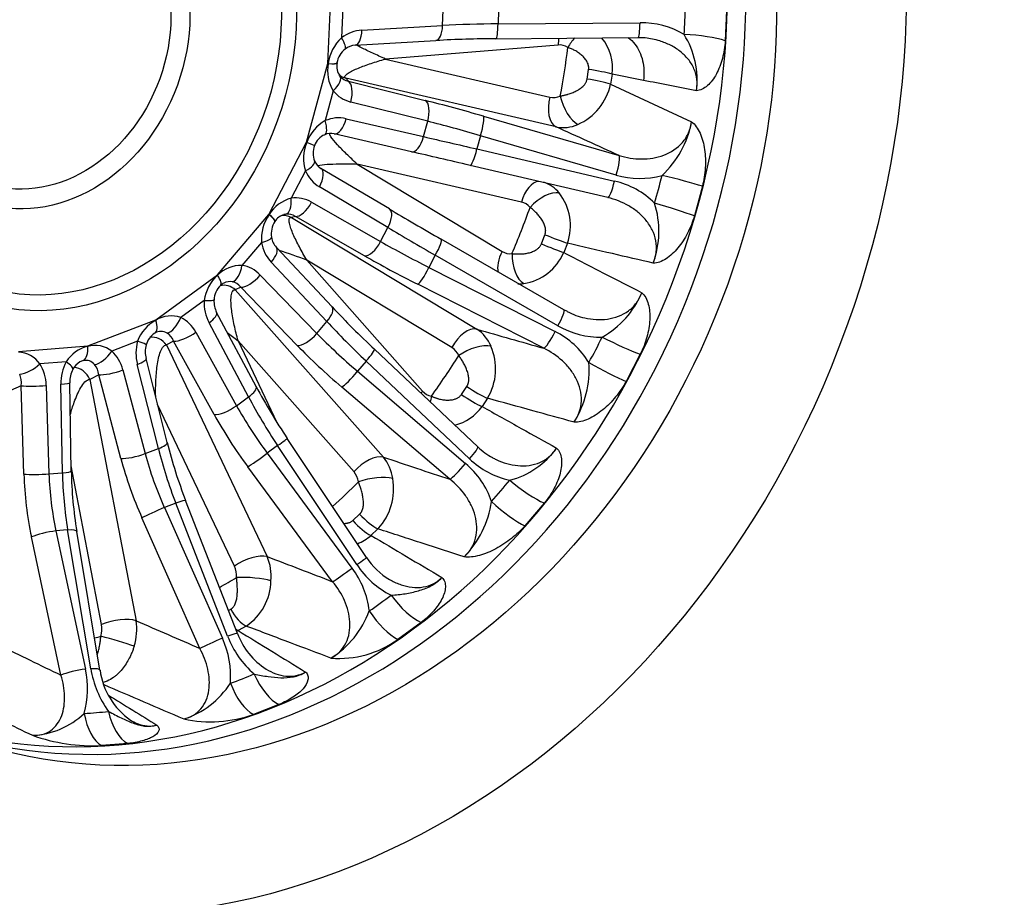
# Model space of a CAD drawing. Header units: millimetres. Extents: x 0 to 2285, y 0 to 1615.
# Tile 7 of 15: x 1593 to 1857, y 247 to 482. Entities that reach past the tile are written whole.
import ezdxf

# ---------------------------------------------------------------- set-up
doc = ezdxf.new("R2010")
doc.units = ezdxf.units.MM
doc.header["$LTSCALE"] = 7.692308
doc.layers.add('CAP450C', color=7, linetype='Continuous')
doc.layers.add('Default', color=7, linetype='Continuous')

# ---------------------------------------------------------------- blocks, each defined once
blk = doc.blocks.new('SE1')
at = {"layer": 'CAP450C', "color": 7, "linetype": 'Continuous'}
for p, q in [((1675.97, 469.84), (1676.91, 491.27)), ((1679.97, 484.83), (1679.61, 476.71)), ((1706.69, 480), (1706.87, 484.17)), ((1721.68, 484.09), (1721.52, 480.48)), ((1782.72, 484.01), (1782.37, 475.95)), ((1685.08, 478.77), (1706.69, 480)), ((1721.52, 480.48), (1759.56, 480.76)), ((1683.28, 474.76), (1704.9, 476)), ((1737.6, 474.8), (1691.39, 471.04)), ((1720.96, 476.49), (1759, 476.77)), ((1670.25, 448.76), (1675.97, 469.84)), ((1675.97, 469.84), (1676.06, 469.84)), ((1676.06, 469.83), (1675.97, 469.84)), ((1676.06, 469.83), (1676.06, 469.84)), ((1691.39, 471.04), (1735.42, 460.87)), ((1745.38, 465.68), (1745.78, 468.25)), ((1752.05, 466.96), (1751.64, 464.33)), ((1760.45, 465.33), (1752.05, 466.96)), ((1680.78, 465.89), (1681.43, 465.11)), ((1737.06, 452.88), (1680.78, 465.89)), ((1681.43, 465.11), (1702.04, 459.95)), ((1751.64, 464.33), (1773.35, 454.25)), ((1677.4, 462.54), (1675.23, 454.55)), ((1702.68, 454.37), (1682.07, 459.53)), ((1680.86, 455.07), (1701.57, 450.27)), ((1701.57, 450.27), (1702.68, 454.37)), ((1717.61, 455.73), (1753.96, 445.21)), ((1698.32, 446.23), (1677.61, 451.03)), ((1660.16, 429.45), (1670.25, 448.76)), ((1670.25, 448.76), (1670.34, 448.73)), ((1670.34, 448.72), (1670.25, 448.76)), ((1670.34, 448.72), (1670.34, 448.73)), ((1716.83, 450.51), (1715.87, 446.96)), ((1753.18, 439.99), (1716.83, 450.51)), ((1715.87, 446.96), (1752.73, 438.34)), ((1669.96, 441.08), (1666.14, 433.77)), ((1692.42, 430.89), (1674.09, 441.77)), ((1727.8, 432.76), (1683.77, 442.93)), ((1683.77, 442.93), (1722.62, 419.52)), ((1750.91, 433.95), (1714.05, 442.56)), ((1692.04, 425.92), (1673.7, 436.8)), ((1776.27, 436.97), (1774.12, 429.03)), ((1671.57, 432.71), (1690.07, 422.16)), ((1646.37, 413.24), (1660.16, 429.45)), ((1660.16, 429.45), (1660.24, 429.39)), ((1660.23, 429.39), (1660.24, 429.39)), ((1667.26, 428.92), (1666.19, 428.62)), ((1666.19, 428.62), (1715.85, 398.69)), ((1685.76, 418.37), (1667.26, 428.92)), ((1690.07, 422.16), (1692.04, 425.92)), ((1739.18, 403.89), (1706.33, 422.77)), ((1733.13, 421.55), (1734.08, 423.99)), ((1658.17, 421.92), (1652.95, 415.78)), ((1677.06, 404.7), (1662.15, 420.6)), ((1740.1, 421.72), (1739.12, 419.22)), ((1709.16, 393.78), (1670.31, 417.19)), ((1670.31, 417.19), (1701.33, 382.13)), ((1704.72, 418.48), (1703.02, 415.23)), ((1737.57, 399.6), (1704.72, 418.48)), ((1675.67, 400.74), (1660.76, 416.64)), ((1703.02, 415.23), (1736.78, 398.09)), ((1629.83, 401.22), (1646.37, 413.24)), ((1646.42, 413.15), (1646.43, 413.15)), ((1657.84, 413.21), (1672.99, 397.58)), ((1652.6, 409.99), (1651.16, 409.25)), ((1651.16, 409.25), (1690.82, 364.44)), ((1667.75, 394.36), (1652.6, 409.99)), ((1733.76, 393.59), (1700, 410.72)), ((1642.83, 406.36), (1636.56, 401.81)), ((1740.09, 403.44), (1739.19, 403.91)), ((1611.65, 394.21), (1629.83, 401.22)), ((1629.85, 401.11), (1629.86, 401.12)), ((1656.74, 383.34), (1646.16, 403.21)), ((1654.7, 380.56), (1644.12, 400.43)), ((1672.99, 397.58), (1675.67, 400.74)), ((1629.6, 397.65), (1629.6, 397.65)), ((1629.64, 397.67), (1629.63, 397.67)), ((1640.62, 397.89), (1651.48, 378.22)), ((1682.95, 360.51), (1651.93, 395.57)), ((1651.93, 395.57), (1662.3, 373.75)), ((1593.09, 392.7), (1611.65, 394.21)), ((1611.66, 394.1), (1611.67, 394.1)), ((1624.99, 395.46), (1618.1, 392.81)), ((1634.63, 395.52), (1632.75, 394.47)), ((1632.75, 394.47), (1659.7, 337.81)), ((1645.49, 375.85), (1634.63, 395.52)), ((1716.12, 367.16), (1688.43, 393.32)), ((1610.46, 390.28), (1610.45, 390.28)), ((1632.9, 368.32), (1627.26, 390.85)), ((1759.62, 391.99), (1755.82, 384.73)), ((1605.85, 389.97), (1598.82, 389.4)), ((1621.06, 387.8), (1627.01, 365.39)), ((1630.55, 366.75), (1624.91, 389.28)), ((1686.18, 390.18), (1683.86, 387.45)), ((1713.87, 364.02), (1686.18, 390.18)), ((1614.58, 386.5), (1612.21, 385.26)), ((1612.21, 385.26), (1624.61, 320.64)), ((1620.52, 364.09), (1614.58, 386.5)), ((1683.86, 387.45), (1712.8, 362.75)), ((1593.8, 383.55), (1590.94, 382.27)), ((1594.53, 359.89), (1593.8, 383.55)), ((1600.52, 383.63), (1601.25, 359.96)), ((1604.87, 360.26), (1604.45, 383.95)), ((1607.22, 360.67), (1606.8, 384.36)), ((1708.63, 358.5), (1679.69, 383.2)), ((1711.73, 381.23), (1713.17, 383.38)), ((1651.48, 378.22), (1654.7, 380.56)), ((1718.72, 380.2), (1717.24, 378.01)), ((1650.95, 335.23), (1630.33, 378.57)), ((1686.29, 337.59), (1665.06, 369.46)), ((1627.01, 365.39), (1630.55, 366.75)), ((1662.47, 367.54), (1659.69, 365.52)), ((1683.7, 335.67), (1662.47, 367.54)), ((1659.69, 365.52), (1682.41, 334.73)), ((1615.34, 319.66), (1607.2, 362.1)), ((1677.23, 331.08), (1654.5, 361.86)), ((1601.25, 359.96), (1604.87, 360.26)), ((1635.21, 352.11), (1632.15, 350.93)), ((1632.15, 350.93), (1647.7, 315.94)), ((1649.11, 316.49), (1635.21, 352.11)), ((1651.76, 317.21), (1637.85, 352.83)), ((1733.92, 352.15), (1728.73, 346.05)), ((1641.7, 313.19), (1626.15, 348.17)), ((1682.63, 347.47), (1684.46, 349.17)), ((1604.46, 306.05), (1596.57, 343.06)), ((1606.25, 344.93), (1603.12, 344.67)), ((1603.12, 344.67), (1611.02, 307.66)), ((1612.46, 307.78), (1606.25, 344.93)), ((1614.91, 307.4), (1608.7, 344.54)), ((1689.37, 345.23), (1687.5, 343.49)), ((1649.34, 323.39), (1649.92, 323.7)), ((1654.06, 319.19), (1651.92, 318.02)), ((1700.92, 320.16), (1694.69, 315.64)), ((1662.86, 298.19), (1656.02, 295.56)), ((1622.34, 287.75), (1615.35, 287.18))]:
    blk.add_line(p, q, dxfattribs=at)
for centre, radius, start, end in [((1759.94, 458.53), 22.24, 59.1119, 90.9866), ((1752.14, 465.52), 22.7, 352.5199, 32.1686), ((1687.28, 468.4), 11.31, 132.6605, 172.6636), ((1683.64, 469.75), 5.03, 94.1217, 127.8367), ((1723.02, 151.21), 325.29, 90.3617, 93.193), ((1737.97, 470.64), 4.18, 57.3187, 95.0257), ((1739.42, 468.68), 12.75, 352.2107, 38.797), ((1759.79, 464.29), 12.46, 75.7189, 93.6241), ((1684.05, 469.19), 5.72, 127.528, 171.6863), ((1685.75, 467.84), 9.89, 168.3602, 212.3897), ((1682.64, 469.13), 4.33, 168.2628, 217.6265), ((1736.79, 467.43), 15.18, 293.6922, 348.2392), ((1736.4, 465.29), 4.52, 257.5637, 293.2853), ((1680.51, 445.15), 10.78, 119.3373, 160.6199), ((1747.88, 458.88), 25.89, 312.7538, 349.7105), ((1676.74, 447.05), 4.08, 77.442, 113.7809), ((1738.98, 462.14), 9.46, 258.2876, 294.35), ((1680.21, 444.4), 10.78, 156.3795, 197.9404), ((1677.19, 446.12), 5.1, 114.14, 160.3127), ((1677.28, 445.81), 5.31, 157.4217, 202.7923), ((1676.31, 445.42), 4.27, 202.9097, 238.68), ((1731.07, 429.73), 8.74, 38.4948, 71.8916), ((1747.9, 416.88), 22, 45.057, 77.3107), ((1759.52, 461.34), 22.28, 253.4547, 285.4327), ((1726.64, 426.44), 14.26, 340.6676, 37.7848), ((1668.62, 424.25), 9.83, 104.6057, 148.4672), ((1726.84, 428.63), 4.24, 39.4414, 76.7849), ((1739.81, 424.93), 24.8, 339.8367, 17.6469), ((1669.35, 422.85), 11.22, 144.3881, 184.7811), ((1666.56, 424.29), 5.79, 145.8801, 189.8075), ((1665.24, 425.43), 4.07, 105.31, 148.8394), ((1665.4, 425.14), 4.41, 98.8392, 106.1838), ((1666.06, 424.16), 5.28, 189.2032, 222.3518), ((1553.96, 99.23), 338.58, 69.8999, 71.2305), ((1724.78, 423.11), 4.19, 238.987, 276.6221), ((1726.34, 424.68), 13.89, 278.6265, 336.8762), ((1652.68, 407.02), 8.76, 88.2551, 135.5531), ((1653.78, 404.91), 11.04, 131.7876, 172.4741), ((1649.72, 407.76), 3.69, 79.5953, 116.2844), ((1651.17, 406.31), 5.71, 133.9185, 177.9256), ((1649.16, 408.55), 2.71, 113.3637, 136.1597), ((1727.3, 419.48), 8.62, 266.6452, 277.5093), ((1651.81, 406.15), 6.37, 176.6429, 207.4932), ((1737.52, 417.83), 24.35, 299.2294, 337.4175), ((1872.79, 588.83), 268.72, 223.252, 226.6817), ((1634.69, 392.03), 10.29, 118.0239, 160.4993), ((1633.94, 394.38), 7.88, 70.543, 121.1888), ((1710.59, 390.45), 9.77, 22.1354, 57.3913), ((1748.7, 418.57), 21.99, 239.6065, 271.8505), ((1632.25, 393.3), 5.09, 121.1326, 166.6145), ((1631.25, 394.92), 3.19, 58.6825, 120.3448), ((1726.76, 378.02), 22.43, 31.6542, 63.4619), ((1613.67, 385.14), 9.18, 102.6233, 148.2619), ((1613.57, 386.93), 7.42, 52.3841, 104.8794), ((1634.24, 392.58), 7.2, 164.6868, 193.9267), ((1706.71, 389.82), 4.65, 23.2189, 58.2675), ((1705.51, 388.07), 15.37, 329.1879, 23.2319), ((1592.66, 385.07), 7.53, 35.083, 86.777), ((1611.12, 387.38), 2.98, 37.8786, 102.9147), ((1614.25, 384.54), 7.45, 152.7661, 181.3764), ((1611.68, 385.96), 4.51, 118.297, 153.9141), ((1612.02, 385.03), 5.48, 106.7122, 116.7148), ((1719.82, 387.8), 26.11, 327.5906, 4.3893), ((1802.95, 461.52), 165.79, 208.1333, 213.7285), ((1704.52, 384.9), 4.22, 221.0042, 258.4626), ((1707.1, 385.04), 12.34, 283.2652, 325.26), ((1757.96, 399.77), 128.95, 194.1132, 201.3471), ((1727.65, 378.89), 16.43, 225.4708, 242.5831), ((1719.16, 379.71), 22.15, 284.3503, 324.5285), ((1681.97, 357.18), 11.44, 7.6769, 39.3308), ((1729.43, 380.15), 22.41, 226.0354, 257.6862), ((1697.81, 344.96), 23.27, 19.034, 49.8797), ((1717.24, 362.61), 110.03, 181.008, 189.4485), ((1678.9, 357.02), 5.34, 8.784, 40.7089), ((1677.88, 355.9), 15.69, 317.1238, 10.3127), ((1693.81, 356.24), 26.25, 315.1773, 351.9285), ((1680.07, 351.58), 10.99, 290.0649, 312.5722), ((10049.7, 14409.55), 16364, 239.268743, 239.346095), ((1647.39, 332.57), 13.38, 354.6128, 23.0873), ((1701.64, 347.43), 18.22, 212.6728, 239.8295), ((1645.37, 332.66), 6.14, 355.7022, 24.7618), ((1703.43, 348.52), 23.54, 213.0828, 243.348), ((1663.17, 320.29), 24.07, 7.0806, 36.8914), ((1645.68, 331.68), 15.04, 303.8824, 358.5923), ((1663.38, 332), 25.23, 302.0736, 339.7179), ((1608.62, 318.42), 6.83, 343.375, 10.4274), ((1609.7, 318.38), 15.08, 342.3092, 8.6073), ((8600.47, 16295.59), 17431.63, 246.410332, 246.471607), ((1672.64, 325.46), 25.18, 200.8656, 229.3032), ((1647.15, 326.97), 10.14, 295.4993, 298.0201), ((1669.59, 323.74), 18.99, 200.1162, 237.7129), ((7926.86, 10499.99), 11960.25, 238.355294, 238.456949), ((8008.3, 13494.13), 14660.65, 244.028038, 244.099809), ((1625.6, 305.81), 24.31, 355.4932, 24.6242), ((1678.99, 337.22), 26.69, 265.2503, 306.0387), ((1588.09, 302.36), 23.53, 343.8354, 13.0121), ((1639, 312.11), 26.89, 189.2696, 215.8967), ((1634.06, 309.92), 19.29, 187.5266, 235.3997), ((9002.2, 17433.15), 18654.23, 246.674384, 246.745976), ((1630.18, 316.59), 23.4, 287.8606, 327.1492), ((6618.96, 8368.96), 9492.87, 238.203841, 238.296074), ((8031.18, 13649.23), 14828.06, 244.213745, 244.28272), ((1595.96, 311.31), 21.38, 272.3333, 313.543), ((1644.53, 327.57), 34.01, 257.8217, 289.7537), ((1613.24, 336.51), 49.37, 250.5853, 272.4496)]:
    blk.add_arc(centre, radius, start, end, dxfattribs=at)
for centre, major_axis, ratio, start_param, end_param in [((1592.23, 479.78), (76.49, 211.6), 0.827748, 0, 3.141593), ((1626.87, 467.26), (62.46, 172.78), 0.827748, 3.163437, 6.261341), ((1631.47, 465.59), (-62.59, -173.13), 0.827748, 0.028786, 3.112806), ((1590.96, 484.68), (180.27, 14.88), 0.891938, 6.147127, 6.193798), ((1704.61, 480.99), (-0.28, 4.99), 0.414128, 3.141593, 4.48921), ((1727.62, 473.37), (-50.03, 0.39), 0.14237, -1.447406, -1.137966), ((1720.93, 481.49), (-0.04, 5), 0.120457, 3.141593, 4.50807), ((1758.96, 481.77), (-0.04, 5), 0.120457, 3.141593, 4.50807), ((1684.89, 468.97), (5.7, 8.28), 0.922838, 0.621085, 1.226856), ((1683, 479.76), (-0.28, 4.99), 0.414128, 3.151456, 4.48921), ((1772.79, 475.19), (-11.97, 0.84), 0.194938, 3.79901, 4.846034), ((1677.54, 477.7), (-3.02, 3.98), 0.231903, 3.140402, 4.290997), ((1741.3, 473.47), (0.57, -6.98), 0.524913, 4.196039, 4.477322), ((1743.92, 472.82), (-3.79, -5.89), 0.551306, 4.383266, 4.837828), ((1598.03, 477.68), (57.49, 159.03), 0.827748, 4.903275, 4.981913), ((1673.44, 470.8), (-4.94, 0.78), 0.128121, 2.150507, 3.144738), ((1673.44, 470.78), (-4.94, 0.77), 0.127939, 2.15031, 3.14608), ((1682.24, 470.64), (3.84, 3.21), 0.98134, 3.293553, 3.725843), ((1746.54, 467.2), (-6.92, 1.04), 0.132102, 3.811402, 4.84293), ((1675.29, 463.37), (-3.91, -3.12), 0.402244, 1.79858, 3.146112), ((1682.81, 469.96), (2.47, 4.44), 0.864152, 2.799642, 3.405412), ((1679.96, 460.36), (-1.21, -4.85), 0.449249, 1.512397, 3.022601), ((1746.15, 464.68), (6.91, -1.13), 0.123951, 0.671417, 1.702945), ((1684.92, 469.13), (5.34, 8.54), 0.924043, 2.826544, 3.432315), ((1724.32, 447.63), (-52.59, 16.22), 0.106131, -1.410335, -1.100895), ((1700.58, 455.2), (-1.21, -4.85), 0.449249, 1.512397, 3.022601), ((1739.11, 459.54), (-1.58, -6.82), 0.558335, 4.645286, 6.154995), ((1741.88, 459.8), (2.68, -6.47), 0.447521, 4.324236, 5.793272), ((1673.13, 455.38), (-1.96, 4.6), 0.3396, 3.140016, 4.389232), ((1678.48, 445.36), (3.25, 9.46), 0.936735, 0.096411, 0.702182), ((1678.75, 455.9), (1.13, 4.87), 0.448386, 3.136008, 4.646212), ((1722.85, 442.88), (-47.76, 14.91), 0.11116, -1.409773, -1.100333), ((1716.15, 450.98), (-1.39, -4.8), 0.157298, 1.518544, 3.033991), ((1667.72, 449.68), (-4.65, 1.83), 0.017643, 3.138604, 4.120668), ((1667.71, 449.66), (-4.66, 1.82), 0.017807, 3.140245, 4.120641), ((1699.46, 451.09), (1.13, 4.87), 0.448386, 3.136008, 4.646212), ((1723.48, 445.21), (-48.75, 11.26), 0.000061, 1.104559, 1.413999), ((1722.34, 440.34), (-53.58, 12.57), 0.004995, -1.414172, -1.104731), ((1715.19, 447.43), (1.14, 4.87), 0.154421, 3.13654, 4.651987), ((1667.8, 441.75), (-4.58, -2), 0.316018, 1.9206, 3.143567), ((1752.5, 440.46), (-1.39, -4.8), 0.157298, 1.518544, 3.033991), ((1678.54, 445.52), (-2.82, -9.59), 0.936597, 5.443182, 6.048952), ((1671.54, 437.47), (-2.55, -4.3), 0.443523, 1.676115, 3.141593), ((1731.5, 431.42), (-1.58, -6.82), 0.558336, 3.31161, 4.645285), ((1752.05, 438.81), (1.14, 4.87), 0.154421, 3.13654, 4.651987), ((1590.48, 481.66), (175.93, -37.61), 0.914818, 6.210444, 6.257115), ((1767.09, 438.74), (-11.66, 2.84), 0.059628, 3.82069, 4.867715), ((1733.8, 429.99), (-5.37, -4.49), 0.505505, 3.529466, 4.998503), ((1663.97, 434.44), (0.69, -4.95), 0.41824, 0.029264, 1.376796), ((1667.15, 423.75), (-0.98, -10.06), 0.917185, 2.751733, 3.357504), ((1669.4, 433.38), (-2.48, -4.34), 0.444932, 0.158257, 1.668461), ((1689.87, 426.59), (-2.55, -4.3), 0.443523, 1.676115, 3.141593), ((1714.61, 420.58), (-47.88, 27.14), 0.040102, 1.109773, 1.419213), ((1598.03, 477.68), (-57.49, -159.03), 0.827748, 1.499883, 1.578521), ((1765.08, 431.33), (-11.5, 3.43), 0.051592, 3.823526, 4.870551), ((1657.6, 430.33), (-4.15, 2.79), 0.162368, 3.139112, 4.140412), ((1657.61, 430.34), (-4.15, 2.79), 0.162176, 3.138702, 4.140662), ((1664.05, 424.16), (1.35, -4.81), 0.977447, 2.409637, 3.011746), ((1664.99, 424.42), (-0.82, -5.06), 0.852656, 2.785914, 3.391685), ((1712.15, 416.24), (-43.45, 24.82), 0.035036, 1.10972, 1.41916), ((1655.92, 422.46), (-4.93, -0.85), 0.202342, 2.011068, 3.142736), ((1687.91, 422.83), (-2.48, -4.34), 0.444932, 0.158257, 1.668461), ((1713.26, 418.37), (-45.19, 21.48), 0.146257, 1.102845, 1.412285), ((1703.84, 418.44), (-2.49, -4.33), 0.149321, 1.666684, 3.141593), ((1703.84, 418.44), (-2.49, -4.33), 0.149321, 3.141593, 3.182131), ((1735.05, 423.72), (-6.53, 2.51), 0.013541, 1.427219, 2.458747), ((1667.25, 423.88), (-0.54, -10.07), 0.915515, 4.957374, 5.563145), ((1658.51, 417.18), (-3.65, -3.42), 0.400418, 1.829141, 3.141593), ((1726.32, 418.18), (3.61, 6), 0.553708, 1.680025, 2.639895), ((1734.11, 421.32), (6.5, -2.59), 0.021908, 4.569031, 5.600559), ((1711.12, 413.9), (-49.62, 23.8), 0.141237, 1.103532, 1.412972), ((1728.96, 417.61), (0.76, -6.96), 0.519873, 4.462678, 5.931714), ((1650.69, 416.31), (-0.73, -4.95), 0.462465, 0.183127, 1.53066), ((1651.7, 405.6), (0.31, 10.26), 0.884148, 5.573494, 6.179265), ((1702.14, 415.19), (-2.26, -4.46), 0.154015, 0.143333, 1.65878), ((1643.79, 414.09), (-3.41, 3.66), 0.295891, 3.137854, 4.193282), ((1643.8, 414.1), (-3.4, 3.66), 0.295629, 3.138817, 4.193749), ((1649.44, 406.14), (0.79, 5.28), 0.799886, 5.640387, 6.246158), ((1655.59, 413.74), (3.59, 3.48), 0.404002, 3.453934, 4.964138), ((1648.18, 405.5), (2.27, -4.46), 0.95186, 1.981065, 2.875343), ((1651.82, 405.71), (0.12, -10.23), 0.879785, 4.638825, 5.244595), ((1640.46, 406.79), (-4.99, 0.27), 0.068964, 2.069463, 3.143272), ((1673.42, 401.28), (-3.65, -3.42), 0.400418, 1.829141, 3.141593), ((1736.69, 399.55), (-2.49, -4.33), 0.149321, 1.666684, 3.141593), ((1627.22, 402.05), (2.41, -4.38), 0.409278, 0.003483, 1.139826), ((1627.23, 402.06), (2.4, -4.39), 0.408907, 0.004146, 1.140489), ((1634.19, 402.24), (2.14, 4.52), 0.46926, 3.49022, 4.837752), ((1633.16, 392.16), (0.4, 10.39), 0.851948, 5.328832, 5.934603), ((1641.75, 400.86), (-4.41, -2.35), 0.322869, 1.958691, 3.141593), ((1696.13, 392.89), (-36.94, 33.74), 0.175088, 1.150824, 1.460264), ((1712.86, 392.44), (-3.61, -6), 0.553709, 3.311908, 4.821617), ((1629.14, 391.67), (2.44, -4.36), 0.912486, 1.706666, 2.778877), ((1630.79, 392.59), (1.16, 5.43), 0.75385, 5.434198, 6.039969), ((1638.25, 398.32), (4.38, 2.42), 0.328384, 3.585128, 5.095332), ((1670.73, 398.12), (3.59, 3.48), 0.404002, 3.453934, 4.964138), ((1697.65, 394.68), (-39.3, 30.96), 0.286313, 1.133879, 1.443319), ((1735.9, 398.05), (-2.26, -4.46), 0.154015, 0.143333, 1.65878), ((1589.36, 478.79), (152.13, -96.35), 0.911281, 0.05215, 0.098821), ((1751.53, 396.69), (-10.77, 5.29), 0.086835, 1.415582, 2.462607), ((1609.02, 395.04), (1.13, -4.87), 0.494802, 0.127897, 1.26424), ((1609.03, 395.04), (1.12, -4.87), 0.494292, 0.128703, 1.265046), ((1633.3, 392.23), (-0.01, -10.36), 0.843883, 4.396469, 5.00224), ((1622.48, 395.82), (-4.82, 1.34), 0.075027, 3.140367, 4.186786), ((1694.66, 390.92), (-43.11, 34.2), 0.281321, 1.135054, 1.444494), ((1685, 389.69), (-3.43, -3.63), 0.107321, 1.808224, 3.141593), ((1714.69, 390.32), (-6.39, -2.85), 0.425255, 3.659719, 5.128756), ((1615.6, 393.17), (3.34, 3.72), 0.438163, 3.650062, 4.997595), ((1612.81, 384.34), (0.8, 10.45), 0.825144, 5.112015, 5.717785), ((1622.41, 389.64), (-4.85, -1.21), 0.216162, 2.058372, 3.141593), ((1598.03, 477.68), (-57.49, -159.03), 0.827748, 1.238083, 1.316721), ((1596.18, 389.72), (4.22, 2.68), 0.371292, 3.789089, 5.136621), ((1592.03, 382.67), (1.3, 10.43), 0.805224, 4.904282, 5.510053), ((1612.95, 384.37), (-0.47, -10.45), 0.812806, 4.18332, 4.789091), ((1603.21, 390.3), (-4.42, 2.35), 0.219819, 3.144581, 4.191595), ((1608.23, 383.61), (2.32, -4.43), 0.862007, 1.493987, 2.662016), ((1610.31, 384.7), (1.73, 5.47), 0.722012, 5.26374, 5.86951), ((1618.56, 388.16), (4.83, 1.28), 0.223233, 3.686671, 5.196875), ((1747.98, 389.9), (-10.49, 5.83), 0.094654, 1.420225, 2.46725), ((1589.38, 382.99), (2.36, 5.38), 0.706138, 5.112488, 5.718259), ((1682.67, 386.95), (3.25, 3.8), 0.119266, 3.428633, 4.94408), ((1597.87, 383.95), (5, 0.15), 0.095714, 3.756786, 5.26699), ((1601.8, 384.27), (-5, -0.09), 0.08757, 2.126611, 3.141593), ((1652.33, 380.99), (-4.41, -2.35), 0.322869, 1.958691, 3.141593), ((1714.5, 383.81), (-5.83, 3.87), 0.158261, 1.446183, 2.477711), ((1675.89, 374.43), (-28.09, 41.39), 0.299497, 1.224553, 1.533994), ((1705.03, 380.8), (5.24, 4.64), 0.511346, -4.440252, -4.326496), ((1707.37, 379.43), (-1.37, -6.86), 0.556797, 4.628793, 4.865705), ((1713.08, 381.71), (5.78, -3.94), 0.166274, 4.589834, 5.621362), ((1649.11, 378.65), (4.38, 2.42), 0.328384, 3.585128, 5.095332), ((1677.72, 375.75), (-30.81, 39.42), 0.410736, 1.200509, 1.50995), ((1674.1, 372.95), (-33.74, 43.47), 0.405752, 1.202044, 1.511485), ((1660.9, 366.69), (-4.16, -2.77), 0.034161, 1.935506, 3.141593), ((1628.05, 367.11), (-4.85, -1.21), 0.216162, 2.058372, 3.141593), ((1652.82, 362.11), (16.76, -47.12), 0.399798, 4.473468, 4.782908), ((1712.69, 363.52), (-3.43, -3.63), 0.107321, 1.808224, 3.141593), ((1624.51, 365.75), (4.83, 1.28), 0.223233, 3.686671, 5.196875), ((1650.84, 361.23), (21.16, -50.78), 0.506073, 4.449365, 4.758805), ((1654.82, 362.88), (-19.37, 46.11), 0.511073, 1.306157, 1.615597), ((1658.11, 364.66), (4.02, 2.97), 0.052543, 3.559554, 5.075001), ((1686.64, 359.17), (-5.24, -4.64), 0.511347, 3.474817, 4.984527), ((1711.61, 362.26), (3.25, 3.8), 0.119266, 3.428633, 4.94408), ((1598.61, 360.29), (5, 0.15), 0.095714, 3.756786, 5.26699), ((1626.45, 356.54), (5.45, -54.74), 0.575414, 4.594078, 4.903518), ((1630.53, 356.94), (-5.06, 49.75), 0.580447, 1.45124, 1.76068), ((1602.22, 360.58), (-5, -0.09), 0.08757, 2.126611, 3.141593), ((1628.48, 356.78), (3.2, -49.9), 0.469116, 4.612532, 4.921972), ((1687.87, 356.51), (-6.9, -1.16), 0.316024, 3.753933, 5.22297), ((1598.03, 477.68), (-57.49, -159.03), 0.827748, 0.99551, 1.054922), ((1587.66, 476.26), (122.33, -133.62), 0.883974, 0.087116, 0.133786), ((1727.5, 359.45), (-9.34, 7.53), 0.227995, 1.448016, 2.495041), ((1630.13, 349.83), (4.57, 2.03), 0.041608, 1.095791, 2.611238), ((1633.19, 351.01), (-4.66, -1.82), 0.065175, 3.141593, 4.239845), ((1722.65, 353.74), (-8.93, 8.01), 0.233836, 1.460168, 2.507193), ((1686.29, 350.2), (-4.8, 5.09), 0.292195, 1.49819, 2.529718), ((1684.49, 348.53), (4.73, -5.16), 0.299309, 4.643786, 5.675313), ((1600.64, 343.46), (4.89, 1.04), 0.156771, 1.005379, 2.520826), ((1603.77, 343.72), (-4.93, -0.82), 0.183915, 3.141593, 4.154541), ((1654.64, 333.89), (-6.32, -3.01), 0.434138, 3.608304, 5.118014), ((1682.13, 334.81), (-4.16, -2.77), 0.034161, 1.935506, 3.141593), ((1655.19, 330.86), (-6.99, 0.46), 0.185257, 3.812559, 5.281596), ((1680.84, 333.88), (4.02, 2.97), 0.052543, 3.559554, 5.075001), ((1598.03, 477.68), (-57.49, -159.03), 0.827748, 0.759133, 0.793123), ((1585.51, 474.25), (98.2, -153.21), 0.84639, 0.026014, 0.072685), ((1696.64, 329.54), (-7.32, 9.51), 0.354232, 1.514614, 2.561639), ((1652.35, 325.18), (3.41, -6.11), 0.406217, 4.726986, 5.758513), ((1690.82, 325.31), (-6.78, 9.9), 0.356467, 1.534192, 2.581217), ((1619.03, 318.32), (-6.87, -1.32), 0.327344, 3.705946, 5.215656), ((1598.03, 477.68), (-57.49, -159.03), 0.827748, 0.519449, 0.531323), ((1618.86, 315.13), (-6.72, 1.97), 0.041865, 3.837771, 5.306807), ((1647.1, 315.39), (-4.66, -1.82), 0.065175, 3.141593, 4.239845), ((1650.29, 324.05), (3.32, -6.16), 0.411946, -0.678115, -0.518605), ((1645.68, 314.84), (4.57, 2.03), 0.041608, 1.095791, 2.611238), ((1608.54, 306.45), (4.89, 1.04), 0.156771, 1.005379, 2.520826), ((1609.98, 306.57), (-4.93, -0.82), 0.183915, 3.141593, 4.154541), ((1583.04, 472.9), (78.5, -164.15), 0.805668, 6.196787, 6.243458), ((1661.06, 309), (4.64, -11.07), 0.456944, 4.759228, 5.806253), ((1654.67, 306.54), (3.99, -11.32), 0.454191, 4.785565, 5.83259), ((1580.43, 472.3), (61.03, -170.36), 0.764521, -0.226208, -0.179537), ((1616.65, 298.71), (0.62, -11.98), 0.520348, 4.929404, 5.976429), ((1623.17, 299.24), (1.33, -11.93), 0.52913, 4.898265, 5.94529)]:
    blk.add_ellipse(centre, major_axis=major_axis, ratio=ratio, start_param=start_param, end_param=end_param, dxfattribs=at)
for centre, major_axis in [((1639.72, 462.61), (76.49, 211.6)), ((1639.72, 462.61), (62.59, 173.13)), ((1605.95, 474.82), (24.65, 68.18)), ((1605.36, 475.03), (23.26, 64.35)), ((1598.77, 477.42), (-16.1, -44.54)), ((1598.03, 477.68), (14.37, 39.74))]:
    blk.add_ellipse(centre, major_axis=major_axis, ratio=0.827748, dxfattribs=at)
for points, knots in [([(1668.91, 691.27), (1668.04, 691.6), (1665.13, 692.69), (1659.44, 694.47), (1652.33, 696.41), (1645.07, 698.03), (1637.74, 699.32), (1630.34, 700.29), (1622.89, 700.92), (1615.39, 701.23), (1607.85, 701.2), (1600.29, 700.84), (1592.71, 700.15), (1585.14, 699.13), (1577.57, 697.78), (1570.02, 696.1), (1562.5, 694.1), (1555.02, 691.77), (1547.6, 689.12), (1540.24, 686.16), (1532.96, 682.88), (1525.77, 679.29), (1518.68, 675.4), (1511.69, 671.22), (1504.83, 666.74), (1498.1, 661.99), (1491.51, 656.95), (1485.07, 651.65), (1478.79, 646.08), (1472.69, 640.27), (1466.77, 634.21), (1461.03, 627.92), (1455.5, 621.41), (1450.17, 614.68), (1445.05, 607.75), (1440.16, 600.62), (1435.5, 593.32), (1431.07, 585.84), (1426.89, 578.2), (1422.95, 570.42), (1419.27, 562.5), (1415.85, 554.45), (1412.69, 546.29), (1409.81, 538.03), (1407.2, 529.69), (1404.86, 521.26), (1402.81, 512.78), (1401.05, 504.24), (1399.57, 495.66), (1398.38, 487.06), (1397.49, 478.45), (1396.88, 469.83), (1396.58, 461.23), (1396.57, 452.65), (1396.86, 444.12), (1397.44, 435.63), (1398.32, 427.21), (1399.49, 418.87), (1400.96, 410.62), (1402.72, 402.47), (1404.77, 394.44), (1407.1, 386.54), (1409.72, 378.78), (1412.62, 371.17), (1415.79, 363.73), (1419.23, 356.46), (1422.93, 349.38), (1426.89, 342.51), (1431.1, 335.84), (1435.56, 329.4), (1440.25, 323.18), (1445.18, 317.21), (1450.32, 311.48), (1455.68, 306.01), (1461.24, 300.81), (1466.99, 295.88), (1472.93, 291.23), (1479.05, 286.87), (1485.34, 282.8), (1491.78, 279.03), (1498.38, 275.55), (1505.06, 272.42), (1511.06, 269.89), (1514.47, 268.67), (1515.93, 268.16)], [0, 0, 0, 0, 0.004147, 0.01626, 0.028371, 0.040485, 0.052603, 0.064729, 0.076864, 0.089011, 0.101172, 0.113349, 0.125543, 0.137755, 0.149986, 0.162238, 0.174508, 0.186799, 0.199109, 0.211438, 0.223785, 0.236149, 0.248529, 0.260924, 0.273333, 0.285754, 0.298186, 0.310628, 0.323079, 0.335537, 0.348003, 0.360474, 0.37295, 0.38543, 0.397913, 0.4104, 0.422889, 0.435381, 0.447874, 0.460368, 0.472864, 0.485362, 0.49786, 0.510359, 0.522859, 0.535359, 0.54786, 0.560362, 0.572864, 0.585366, 0.597868, 0.610369, 0.622869, 0.635368, 0.647865, 0.66036, 0.672851, 0.685338, 0.697819, 0.710295, 0.722763, 0.735222, 0.747671, 0.760109, 0.772534, 0.784945, 0.797341, 0.80972, 0.822081, 0.834423, 0.846745, 0.859046, 0.871327, 0.883587, 0.895826, 0.908044, 0.920244, 0.932426, 0.944591, 0.956741, 0.968879, 0.981006, 0.993126, 1, 1, 1, 1]), ([(1691.39, 471.04), (1690.78, 471.32), (1690.21, 471.59), (1689.07, 472.12), (1688.51, 472.38), (1686.89, 473.14), (1685.87, 473.63), (1684.43, 474.33), (1683.92, 474.58), (1683.48, 474.81)], [0, 0, 0, 0, 0.125, 0.125, 0.25, 0.25, 0.5, 0.5, 0.6473515, 0.6473515, 0.6473515, 0.6473515]), ([(1756.41, 476.79), (1757.07, 476.29), (1757.66, 475.7), (1759.14, 473.79), (1759.86, 472.26), (1760.44, 469.76), (1760.56, 468.88), (1760.62, 467.12), (1760.58, 466.23), (1760.45, 465.33)], [0.3663903, 0.3663903, 0.3663903, 0.3663903, 0.5, 0.5, 0.75, 0.75, 0.875, 0.875, 1, 1, 1, 1]), ([(1774.65, 462.57), (1775.05, 464.54), (1774.82, 466.6), (1773.6, 469.38), (1773.07, 470.23), (1771.8, 471.79), (1771.05, 472.51), (1769.46, 473.74), (1768.61, 474.28), (1766.81, 475.19), (1765.85, 475.58), (1764.22, 476.09), (1763.55, 476.26), (1762.87, 476.4)], [0, 0, 0, 0, 0.25, 0.25, 0.375, 0.375, 0.5, 0.5, 0.625, 0.625, 0.75, 0.75, 0.8358872, 0.8358872, 0.8358872, 0.8358872]), ([(1782.37, 475.95), (1782.25, 474.3), (1782, 472.72), (1781.21, 469.7), (1780.67, 468.29), (1779.34, 465.81), (1778.53, 464.72), (1777.18, 463.53), (1776.69, 463.19), (1775.69, 462.72), (1775.16, 462.6), (1774.65, 462.57)], [0, 0, 0, 0, 0.25, 0.25, 0.5, 0.5, 0.75, 0.75, 0.875, 0.875, 1, 1, 1, 1]), ([(1745.78, 468.25), (1745.79, 468.3), (1745.8, 468.41), (1745.81, 468.58), (1745.81, 468.75), (1745.8, 468.92), (1745.78, 469.09), (1745.74, 469.37), (1745.63, 469.76), (1745.34, 470.42), (1744.81, 471.21), (1744, 472.03), (1743.07, 472.76), (1742.27, 473.25), (1741.62, 473.58), (1741.16, 473.8), (1740.69, 473.99), (1740.38, 474.1), (1740.22, 474.16)], [0, 0, 0, 0, 0.018086, 0.036211, 0.054434, 0.072811, 0.091398, 0.110248, 0.166332, 0.225503, 0.344759, 0.479305, 0.608891, 0.747955, 0.809447, 0.871894, 0.935385, 1, 1, 1, 1]), ([(1680.78, 465.89), (1680.45, 466.07), (1680.45, 466.31), (1680.74, 466.78), (1681.04, 467.03), (1682.11, 467.74), (1683.06, 468.19), (1685.16, 469.06), (1686.32, 469.48), (1688.15, 470.08), (1688.78, 470.28), (1690.06, 470.67), (1690.71, 470.86), (1691.39, 471.04)], [0, 0, 0, 0, 0.125, 0.125, 0.25, 0.25, 0.5, 0.5, 0.75, 0.75, 0.875, 0.875, 1, 1, 1, 1]), ([(1738.18, 461.13), (1738.28, 461.15), (1738.48, 461.19), (1738.77, 461.25), (1739.07, 461.31), (1739.36, 461.38), (1739.66, 461.46), (1739.95, 461.54), (1740.53, 461.7), (1741.38, 461.99), (1742.32, 462.4), (1743.03, 462.79), (1743.54, 463.12), (1743.99, 463.46), (1744.36, 463.8), (1744.65, 464.12), (1744.87, 464.42), (1745.05, 464.72), (1745.2, 465.03), (1745.31, 465.35), (1745.35, 465.57), (1745.38, 465.68)], [0, 0, 0, 0, 0.037056, 0.073733, 0.110048, 0.146014, 0.181649, 0.216967, 0.251987, 0.39001, 0.518721, 0.588101, 0.653228, 0.714542, 0.772562, 0.813726, 0.853096, 0.891012, 0.927855, 0.964038, 1, 1, 1, 1]), ([(1753.96, 445.21), (1755.92, 444.61), (1757.91, 444.29), (1760.95, 444.28), (1761.98, 444.36), (1763.97, 444.7), (1764.94, 444.95), (1767.79, 446.02), (1769.58, 447.17), (1771.59, 449.5), (1772.14, 450.36), (1772.96, 452.22), (1773.24, 453.23), (1773.35, 454.25)], [0, 0, 0, 0, 0.25, 0.25, 0.375, 0.375, 0.5, 0.5, 0.75, 0.75, 0.875, 0.875, 1, 1, 1, 1]), ([(1773.35, 454.25), (1773.8, 453.91), (1774.24, 453.46), (1775, 452.41), (1775.34, 451.8), (1776.21, 449.86), (1776.61, 448.35), (1777.06, 445.22), (1777.12, 443.57), (1776.92, 440.25), (1776.67, 438.6), (1776.27, 436.97)], [0, 0, 0, 0, 0.125, 0.125, 0.25, 0.25, 0.5, 0.5, 0.75, 0.75, 1, 1, 1, 1]), ([(1683.77, 442.93), (1683.27, 443.4), (1682.79, 443.84), (1681.86, 444.72), (1681.4, 445.16), (1680.08, 446.46), (1679.26, 447.3), (1677.83, 448.87), (1677.2, 449.6), (1676.57, 450.54), (1676.42, 450.82), (1676.38, 451.06), (1676.38, 451.1), (1676.39, 451.13)], [0, 0, 0, 0, 0.125, 0.125, 0.25, 0.25, 0.5, 0.5, 0.75, 0.75, 0.875, 0.875, 0.9026569, 0.9026569, 0.9026569, 0.9026569]), ([(1673.17, 442.49), (1673.33, 442.55), (1673.56, 442.6), (1674.53, 442.78), (1675.47, 442.85), (1677.56, 442.95), (1678.72, 442.97), (1680.55, 442.98), (1681.17, 442.98), (1682.45, 442.96), (1683.09, 442.95), (1683.77, 442.93)], [0.1600175, 0.1600175, 0.1600175, 0.1600175, 0.25, 0.25, 0.5, 0.5, 0.75, 0.75, 0.875, 0.875, 1, 1, 1, 1]), ([(1763.09, 416.38), (1763.92, 418.27), (1764.16, 420.37), (1763.59, 423.4), (1763.26, 424.35), (1762.38, 426.18), (1761.81, 427.05), (1760.53, 428.63), (1759.82, 429.34), (1758.26, 430.63), (1757.41, 431.22), (1754.78, 432.75), (1752.9, 433.48), (1750.91, 433.95)], [0, 0, 0, 0, 0.25, 0.25, 0.375, 0.375, 0.5, 0.5, 0.625, 0.625, 0.75, 0.75, 1, 1, 1, 1]), ([(1734.08, 423.99), (1734.1, 424.05), (1734.14, 424.15), (1734.19, 424.31), (1734.22, 424.48), (1734.25, 424.65), (1734.27, 424.82), (1734.29, 425.11), (1734.27, 425.53), (1734.14, 426.24), (1733.8, 427.15), (1733.21, 428.16), (1732.48, 429.13), (1731.83, 429.83), (1731.29, 430.34), (1730.91, 430.69), (1730.51, 431.02), (1730.24, 431.22), (1730.11, 431.33)], [0, 0, 0, 0, 0.018086, 0.036211, 0.054434, 0.072811, 0.091398, 0.110248, 0.166332, 0.225503, 0.344759, 0.479305, 0.608891, 0.747955, 0.809447, 0.871894, 0.935385, 1, 1, 1, 1]), ([(1670.31, 417.19), (1669.95, 417.8), (1669.6, 418.39), (1668.94, 419.57), (1668.62, 420.16), (1667.7, 421.89), (1667.14, 423.02), (1666.22, 425.16), (1665.84, 426.17), (1665.56, 427.49), (1665.52, 427.89), (1665.64, 428.49), (1665.82, 428.68), (1666.19, 428.62)], [0, 0, 0, 0, 0.125, 0.125, 0.25, 0.25, 0.5, 0.5, 0.75, 0.75, 0.875, 0.875, 1, 1, 1, 1]), ([(1774.12, 429.03), (1773.64, 427.42), (1773.03, 425.88), (1771.54, 422.98), (1770.67, 421.63), (1768.73, 419.29), (1767.65, 418.28), (1765.96, 417.19), (1765.38, 416.89), (1764.22, 416.48), (1763.64, 416.39), (1763.09, 416.38)], [0, 0, 0, 0, 0.25, 0.25, 0.5, 0.5, 0.75, 0.75, 0.875, 0.875, 1, 1, 1, 1]), ([(1725.26, 418.95), (1725.36, 418.94), (1725.55, 418.91), (1725.84, 418.89), (1726.13, 418.87), (1726.43, 418.85), (1726.72, 418.84), (1727.02, 418.84), (1727.6, 418.84), (1728.47, 418.9), (1729.46, 419.06), (1730.23, 419.27), (1730.79, 419.46), (1731.3, 419.7), (1731.73, 419.94), (1732.08, 420.19), (1732.36, 420.43), (1732.6, 420.68), (1732.81, 420.96), (1732.99, 421.25), (1733.08, 421.45), (1733.13, 421.55)], [0, 0, 0, 0, 0.037056, 0.073733, 0.110048, 0.146014, 0.181649, 0.216967, 0.251987, 0.39001, 0.518721, 0.588101, 0.653228, 0.714542, 0.772562, 0.813726, 0.853096, 0.891012, 0.927855, 0.964038, 1, 1, 1, 1]), ([(1763.09, 416.38), (1759.44, 417.23), (1755.79, 418.08), (1752.14, 418.93), (1748.13, 419.86), (1744.11, 420.79), (1740.1, 421.72)], [0, 0, 0, 0, 0.476491, 0.476491, 0.476491, 1, 1, 1, 1]), ([(1739.12, 419.22), (1742.79, 417.34), (1746.46, 415.45), (1750.13, 413.56), (1753.42, 411.87), (1756.71, 410.18), (1760, 408.48)], [0, 0, 0, 0, 0.526903, 0.526903, 0.526903, 1, 1, 1, 1]), ([(1651.93, 395.57), (1651.72, 396.29), (1651.54, 396.98), (1651.19, 398.38), (1651.03, 399.07), (1650.58, 401.12), (1650.34, 402.47), (1650.03, 405.01), (1649.94, 406.22), (1650.07, 407.81), (1650.16, 408.3), (1650.5, 409.04), (1650.77, 409.3), (1651.16, 409.25)], [0, 0, 0, 0, 0.125, 0.125, 0.25, 0.25, 0.5, 0.5, 0.75, 0.75, 0.875, 0.875, 1, 1, 1, 1]), ([(1740.07, 403.41), (1741.57, 402.65), (1743.14, 402.07), (1745.77, 401.48), (1746.79, 401.34), (1748.81, 401.23), (1749.81, 401.27), (1752.82, 401.69), (1754.81, 402.41), (1757.27, 404.24), (1757.99, 404.96), (1759.19, 406.6), (1759.67, 407.52), (1760, 408.48)], [0.0427057, 0.0427057, 0.0427057, 0.0427057, 0.25, 0.25, 0.375, 0.375, 0.5, 0.5, 0.75, 0.75, 0.875, 0.875, 1, 1, 1, 1]), ([(1760, 408.48), (1760.41, 408.13), (1760.78, 407.68), (1761.37, 406.64), (1761.6, 406.05), (1762.12, 404.15), (1762.24, 402.7), (1762.09, 399.71), (1761.82, 398.15), (1760.95, 395.03), (1760.36, 393.5), (1759.62, 391.99)], [0, 0, 0, 0, 0.125, 0.125, 0.25, 0.25, 0.5, 0.5, 0.75, 0.75, 1, 1, 1, 1]), ([(1649.01, 397.85), (1649.45, 397.49), (1649.91, 397.13), (1650.88, 396.37), (1651.39, 395.98), (1651.93, 395.57)], [0.7585192, 0.7585192, 0.7585192, 0.7585192, 0.875, 0.875, 1, 1, 1, 1]), ([(1629.84, 380.54), (1629.83, 380.97), (1629.82, 381.4), (1629.82, 382.59), (1629.83, 383.34), (1629.9, 385.57), (1630, 387.03), (1630.35, 389.79), (1630.59, 391.11), (1631.16, 392.85), (1631.4, 393.39), (1631.97, 394.21), (1632.34, 394.5), (1632.75, 394.47)], [0.053584, 0.053584, 0.053584, 0.053584, 0.125, 0.125, 0.25, 0.25, 0.5, 0.5, 0.75, 0.75, 0.875, 0.875, 1, 1, 1, 1]), ([(1741.87, 373.8), (1743.09, 375.46), (1743.77, 377.47), (1743.87, 380.55), (1743.75, 381.55), (1743.28, 383.52), (1742.91, 384.5), (1742, 386.31), (1741.46, 387.16), (1740.23, 388.76), (1739.52, 389.52), (1737.28, 391.58), (1735.6, 392.7), (1733.76, 393.59)], [0, 0, 0, 0, 0.25, 0.25, 0.375, 0.375, 0.5, 0.5, 0.625, 0.625, 0.75, 0.75, 1, 1, 1, 1]), ([(1713.17, 383.38), (1713.2, 383.43), (1713.26, 383.52), (1713.34, 383.67), (1713.41, 383.82), (1713.47, 383.98), (1713.53, 384.14), (1713.61, 384.42), (1713.68, 384.83), (1713.7, 385.56), (1713.57, 386.53), (1713.23, 387.67), (1712.74, 388.8), (1712.28, 389.67), (1711.89, 390.33), (1711.6, 390.78), (1711.3, 391.23), (1711.09, 391.51), (1710.99, 391.65)], [0, 0, 0, 0, 0.018086, 0.036211, 0.054434, 0.072811, 0.091398, 0.110248, 0.166332, 0.225503, 0.344759, 0.479305, 0.608891, 0.747955, 0.809447, 0.871894, 0.935385, 1, 1, 1, 1]), ([(1606.95, 375.8), (1607.27, 376.95), (1607.63, 378.07), (1608.53, 380.54), (1609.09, 381.87), (1610.12, 383.63), (1610.49, 384.18), (1611.31, 385), (1611.77, 385.3), (1612.21, 385.26)], [0.307, 0.307, 0.307, 0.307, 0.5, 0.5, 0.75, 0.75, 0.875, 0.875, 1, 1, 1, 1]), ([(1755.82, 384.73), (1755.01, 383.26), (1754.08, 381.88), (1751.96, 379.29), (1750.8, 378.11), (1748.33, 376.09), (1747, 375.23), (1745.03, 374.35), (1744.36, 374.11), (1743.07, 373.82), (1742.44, 373.77), (1741.87, 373.8)], [0, 0, 0, 0, 0.25, 0.25, 0.5, 0.5, 0.75, 0.75, 0.875, 0.875, 1, 1, 1, 1]), ([(1703.67, 380.77), (1703.76, 380.73), (1703.93, 380.65), (1704.2, 380.53), (1704.47, 380.43), (1704.74, 380.33), (1705.02, 380.23), (1705.29, 380.15), (1705.85, 379.99), (1706.69, 379.81), (1707.67, 379.71), (1708.44, 379.72), (1709.03, 379.77), (1709.57, 379.87), (1710.04, 380), (1710.42, 380.16), (1710.74, 380.32), (1711.03, 380.51), (1711.3, 380.73), (1711.53, 380.97), (1711.66, 381.14), (1711.73, 381.23)], [0, 0, 0, 0, 0.037056, 0.073733, 0.110048, 0.146014, 0.181649, 0.216967, 0.251987, 0.39001, 0.518721, 0.588101, 0.653228, 0.714542, 0.772562, 0.813726, 0.853096, 0.891012, 0.927855, 0.964038, 1, 1, 1, 1]), ([(1741.87, 373.8), (1738.19, 374.82), (1734.52, 375.83), (1730.84, 376.85), (1726.8, 377.97), (1722.76, 379.08), (1718.72, 380.2)], [0, 0, 0, 0, 0.476491, 0.476491, 0.476491, 1, 1, 1, 1]), ([(1717.24, 378.01), (1720.75, 376.04), (1724.25, 374.09), (1727.76, 372.13), (1730.91, 370.37), (1734.05, 368.61), (1737.2, 366.86)], [0, 0, 0, 0, 0.526903, 0.526903, 0.526903, 1, 1, 1, 1]), ([(1720.07, 364.28), (1720.38, 364.11), (1720.7, 363.95), (1721.93, 363.37), (1722.89, 363), (1724.83, 362.45), (1725.82, 362.26), (1728.83, 361.99), (1730.91, 362.23), (1733.67, 363.42), (1734.52, 363.94), (1736.02, 365.24), (1736.68, 366.01), (1737.2, 366.86)], [0.2064289, 0.2064289, 0.2064289, 0.2064289, 0.25, 0.25, 0.375, 0.375, 0.5, 0.5, 0.75, 0.75, 0.875, 0.875, 1, 1, 1, 1]), ([(1737.2, 366.86), (1737.56, 366.51), (1737.87, 366.08), (1738.3, 365.1), (1738.44, 364.55), (1738.65, 362.81), (1738.51, 361.49), (1737.83, 358.83), (1737.28, 357.46), (1735.83, 354.75), (1734.95, 353.43), (1733.92, 352.15)], [0, 0, 0, 0, 0.125, 0.125, 0.25, 0.25, 0.5, 0.5, 0.75, 0.75, 1, 1, 1, 1]), ([(1684.46, 349.17), (1684.5, 349.21), (1684.58, 349.29), (1684.68, 349.41), (1684.79, 349.54), (1684.88, 349.67), (1684.97, 349.81), (1685.1, 350.06), (1685.25, 350.44), (1685.43, 351.13), (1685.51, 352.1), (1685.42, 353.29), (1685.2, 354.53), (1684.95, 355.51), (1684.72, 356.27), (1684.55, 356.8), (1684.37, 357.32), (1684.24, 357.67), (1684.18, 357.84)], [0, 0, 0, 0, 0.018086, 0.036211, 0.054434, 0.072811, 0.091398, 0.110248, 0.166332, 0.225503, 0.344759, 0.479305, 0.608891, 0.747955, 0.809447, 0.871894, 0.935385, 1, 1, 1, 1]), ([(1712.43, 337.73), (1713.96, 339.05), (1715.04, 340.82), (1715.77, 343.75), (1715.86, 344.74), (1715.81, 346.74), (1715.66, 347.76), (1715.15, 349.7), (1714.8, 350.63), (1713.92, 352.44), (1713.4, 353.32), (1711.64, 355.8), (1710.24, 357.24), (1708.63, 358.5)], [0, 0, 0, 0, 0.25, 0.25, 0.375, 0.375, 0.5, 0.5, 0.625, 0.625, 0.75, 0.75, 1, 1, 1, 1]), ([(1680.15, 346.7), (1680.2, 346.7), (1680.41, 346.69), (1680.75, 346.7), (1681.16, 346.76), (1681.5, 346.84), (1681.82, 346.95), (1682.11, 347.09), (1682.39, 347.26), (1682.55, 347.4), (1682.63, 347.47)], [0.6992229, 0.6992229, 0.6992229, 0.6992229, 0.7145416, 0.7725617, 0.8137265, 0.8530965, 0.8910123, 0.9278547, 0.9640382, 1, 1, 1, 1]), ([(1728.73, 346.05), (1727.64, 344.83), (1726.44, 343.7), (1723.82, 341.62), (1722.41, 340.69), (1719.51, 339.15), (1717.99, 338.52), (1715.8, 337.92), (1715.07, 337.78), (1713.69, 337.64), (1713.02, 337.65), (1712.43, 337.73)], [0, 0, 0, 0, 0.25, 0.25, 0.5, 0.5, 0.75, 0.75, 0.875, 0.875, 1, 1, 1, 1]), ([(1712.43, 337.73), (1708.77, 338.92), (1705.11, 340.11), (1701.45, 341.3), (1697.42, 342.61), (1693.4, 343.92), (1689.37, 345.23)], [0, 0, 0, 0, 0.476491, 0.476491, 0.476491, 1, 1, 1, 1]), ([(1649.92, 323.7), (1649.96, 323.73), (1650.05, 323.78), (1650.18, 323.87), (1650.3, 323.97), (1650.42, 324.07), (1650.53, 324.18), (1650.71, 324.39), (1650.93, 324.7), (1651.24, 325.32), (1651.52, 326.22), (1651.68, 327.39), (1651.73, 328.64), (1651.7, 329.67), (1651.65, 330.48), (1651.61, 331.05), (1651.56, 331.62), (1651.51, 332), (1651.49, 332.2)], [0, 0, 0, 0, 0.018086, 0.036211, 0.054434, 0.072811, 0.091398, 0.110248, 0.166332, 0.225503, 0.344759, 0.479305, 0.608891, 0.747955, 0.809447, 0.871894, 0.935385, 1, 1, 1, 1]), ([(1676.78, 310.62), (1678.52, 311.51), (1679.92, 312.93), (1681.21, 315.52), (1681.5, 316.43), (1681.85, 318.32), (1681.9, 319.32), (1681.79, 321.26), (1681.63, 322.23), (1681.15, 324.13), (1680.82, 325.09), (1679.61, 327.83), (1678.54, 329.52), (1677.23, 331.08)], [0, 0, 0, 0, 0.25, 0.25, 0.375, 0.375, 0.5, 0.5, 0.625, 0.625, 0.75, 0.75, 1, 1, 1, 1]), ([(1692.47, 331.66), (1692.58, 331.6), (1692.69, 331.54), (1693.68, 330.99), (1694.59, 330.58), (1697.45, 329.61), (1699.51, 329.35), (1702.42, 329.82), (1703.33, 330.11), (1705.04, 330.97), (1705.83, 331.53), (1706.5, 332.21)], [0.3596564, 0.3596564, 0.3596564, 0.3596564, 0.375, 0.375, 0.5, 0.5, 0.75, 0.75, 0.875, 0.875, 1, 1, 1, 1]), ([(1692.87, 327.48), (1694.2, 327.54), (1695.47, 327.68), (1697.9, 328.07), (1699.05, 328.32), (1701.31, 328.97), (1702.42, 329.38), (1704.59, 330.52), (1705.63, 331.27), (1706.5, 332.21)], [0, 0, 0, 0, 0.25, 0.25, 0.5, 0.5, 0.75, 0.75, 1, 1, 1, 1]), ([(1706.5, 332.21), (1706.82, 331.88), (1707.08, 331.49), (1707.38, 330.62), (1707.44, 330.14), (1707.38, 328.64), (1707.05, 327.55), (1705.95, 325.37), (1705.17, 324.26), (1703.27, 322.13), (1702.17, 321.12), (1700.92, 320.16)], [0, 0, 0, 0, 0.125, 0.125, 0.25, 0.25, 0.5, 0.5, 0.75, 0.75, 1, 1, 1, 1]), ([(1676.78, 310.62), (1673.17, 311.98), (1669.57, 313.34), (1665.96, 314.7), (1661.99, 316.2), (1658.03, 317.7), (1654.06, 319.19)], [0, 0, 0, 0, 0.476491, 0.476491, 0.476491, 1, 1, 1, 1]), ([(1614.23, 311.57), (1614.25, 311.63), (1614.39, 312.05), (1614.61, 312.91), (1614.8, 313.91), (1614.93, 314.72), (1615.02, 315.29), (1615.1, 315.88), (1615.14, 316.27), (1615.17, 316.47)], [0.4585928, 0.4585928, 0.4585928, 0.4585928, 0.479305, 0.6088906, 0.7479551, 0.8094471, 0.8718945, 0.9353847, 1, 1, 1, 1]), ([(1624.07, 313.8), (1623.97, 313.5), (1623.77, 312.88), (1623.4, 311.94), (1622.88, 310.79), (1622.14, 309.44), (1621.14, 307.97), (1620.13, 306.83), (1619.24, 306.01), (1618.24, 305.22), (1617.09, 304.52), (1616.13, 304.17), (1615.75, 304.05)], [0, 0, 0, 0, 0.063696, 0.1317348, 0.2041286, 0.3206645, 0.4449796, 0.5755001, 0.647437, 0.71321, 0.8604379, 0.95349, 0.95349, 0.95349, 0.95349]), ([(1637.35, 294.32), (1639.2, 294.72), (1640.81, 295.69), (1642.55, 297.77), (1643, 298.54), (1643.69, 300.21), (1643.93, 301.12), (1644.2, 302.96), (1644.24, 303.89), (1644.14, 305.78), (1644, 306.75), (1643.36, 309.58), (1642.66, 311.41), (1641.7, 313.19)], [0, 0, 0, 0, 0.25, 0.25, 0.375, 0.375, 0.5, 0.5, 0.625, 0.625, 0.75, 0.75, 1, 1, 1, 1]), ([(1596.83, 289.95), (1598.66, 289.82), (1600.38, 290.27), (1602.41, 291.72), (1602.99, 292.3), (1603.96, 293.65), (1604.36, 294.42), (1604.95, 296.02), (1605.16, 296.86), (1605.41, 298.62), (1605.46, 299.54), (1605.38, 302.31), (1605.05, 304.17), (1604.46, 306.05)], [0, 0, 0, 0, 0.25, 0.25, 0.375, 0.375, 0.5, 0.5, 0.625, 0.625, 0.75, 0.75, 1, 1, 1, 1]), ([(1656.22, 306.36), (1657.51, 306.07), (1658.74, 305.85), (1661.1, 305.52), (1662.23, 305.41), (1664.47, 305.34), (1665.59, 305.39), (1667.86, 305.85), (1668.99, 306.26), (1669.99, 306.9)], [0, 0, 0, 0, 0.25, 0.25, 0.5, 0.5, 0.75, 0.75, 1, 1, 1, 1]), ([(1659.43, 307.66), (1661.06, 306.69), (1662.86, 306.01), (1665.62, 305.72), (1666.56, 305.75), (1668.36, 306.12), (1669.22, 306.45), (1669.99, 306.9)], [0.5151541, 0.5151541, 0.5151541, 0.5151541, 0.75, 0.75, 0.875, 0.875, 1, 1, 1, 1]), ([(1669.99, 306.9), (1670.28, 306.61), (1670.5, 306.27), (1670.7, 305.54), (1670.7, 305.16), (1670.46, 303.99), (1669.99, 303.17), (1668.6, 301.6), (1667.67, 300.83), (1665.48, 299.42), (1664.24, 298.77), (1662.86, 298.19)], [0, 0, 0, 0, 0.125, 0.125, 0.25, 0.25, 0.5, 0.5, 0.75, 0.75, 1, 1, 1, 1]), ([(1617.22, 296.34), (1618.37, 295.71), (1619.49, 295.14), (1621.63, 294.11), (1622.65, 293.65), (1624.71, 292.88), (1625.76, 292.57), (1627.96, 292.3), (1629.11, 292.36), (1630.17, 292.66)], [0, 0, 0, 0, 0.25, 0.25, 0.5, 0.5, 0.75, 0.75, 1, 1, 1, 1]), ([(1623.1, 294.02), (1623.69, 293.67), (1624.3, 293.36), (1625.81, 292.76), (1626.7, 292.54), (1628.48, 292.39), (1629.35, 292.45), (1630.17, 292.66)], [0.6633973, 0.6633973, 0.6633973, 0.6633973, 0.75, 0.75, 0.875, 0.875, 1, 1, 1, 1]), ([(1630.17, 292.66), (1630.44, 292.4), (1630.63, 292.13), (1630.77, 291.59), (1630.73, 291.31), (1630.4, 290.52), (1629.85, 290.02), (1628.33, 289.14), (1627.35, 288.76), (1625.05, 288.14), (1623.76, 287.91), (1622.34, 287.75)], [0, 0, 0, 0, 0.125, 0.125, 0.25, 0.25, 0.5, 0.5, 0.75, 0.75, 1, 1, 1, 1])]:
    blk.add_open_spline(points, degree=3, knots=knots, dxfattribs=at)
for points, degree in [([(1774.65, 462.57), (1769.92, 463.49), (1765.18, 464.41), (1760.45, 465.33)], 3), ([(1753.96, 445.21), (1748.33, 447.76), (1742.7, 450.32), (1737.06, 452.88)], 3), ([(1660.23, 429.39), (1660.19, 429.42), (1660.16, 429.45)], 2), ([(1646.37, 413.24), (1646.4, 413.19), (1646.43, 413.15)], 2), ([(1646.42, 413.15), (1646.4, 413.19), (1646.37, 413.24)], 2), ([(1629.83, 401.22), (1629.84, 401.17), (1629.86, 401.12)], 2), ([(1629.85, 401.11), (1629.84, 401.17), (1629.83, 401.22)], 2), ([(1715.85, 398.69), (1721.83, 396.99), (1727.79, 395.29), (1733.76, 393.59)], 3), ([(1611.65, 394.21), (1611.66, 394.16), (1611.67, 394.1)], 2), ([(1611.66, 394.1), (1611.66, 394.16), (1611.65, 394.21)], 2), ([(1690.82, 364.44), (1696.76, 362.45), (1702.69, 360.48), (1708.63, 358.5)], 3), ([(1659.7, 337.81), (1665.54, 335.57), (1671.39, 333.32), (1677.23, 331.08)], 3)]:
    blk.add_open_spline(points, degree=degree, dxfattribs=at)

msp = doc.modelspace()

# ---------------------------------------------------------------- block references
at = {"layer": 'Default'}
msp.add_blockref('SE1', (0, 0), dxfattribs=at)

doc.saveas('drawing.dxf')
